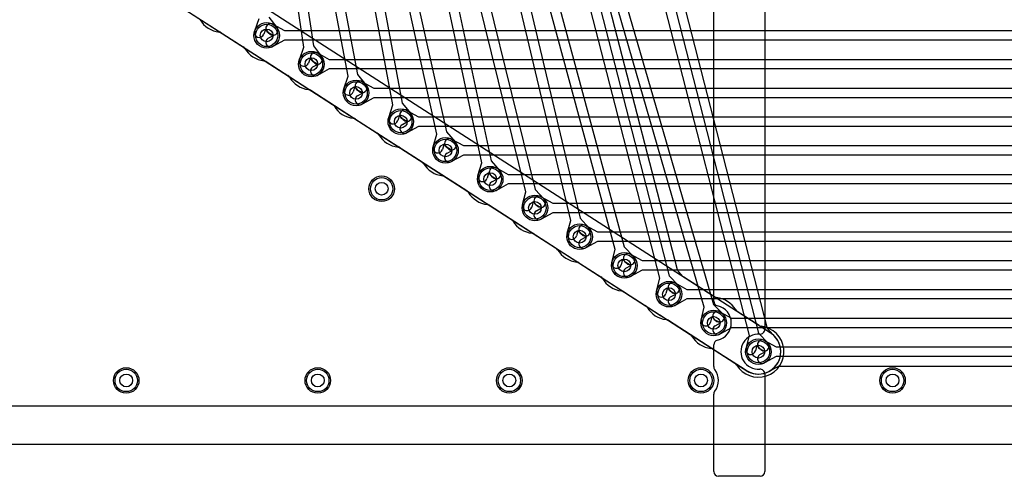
# Model space of a CAD drawing. Extents: x 0 to 47.5, y -0.5 to 20.
# Tile 2 of 8: x 8.3 to 23.8, y -0.5 to 6.6. Entities that reach past the tile are written whole.
import ezdxf

# ---------------------------------------------------------------- set-up
doc = ezdxf.new("R2010")
doc.units = 0
for name, color, linetype in [('Hole', 1, 'CONTINUOUS'), ('L1', 3, 'CONTINUOUS'), ('L2', 3, 'CONTINUOUS'), ('L3', 3, 'CONTINUOUS'), ('L4', 3, 'CONTINUOUS'), ('Outline', 7, 'CONTINUOUS'), ('Resist-A', 2, 'CONTINUOUS'), ('Resist-B', 2, 'CONTINUOUS'), ('Silk-A', 140, 'CONTINUOUS')]:
    doc.layers.add(name, color=color, linetype=linetype)

msp = doc.modelspace()

# ---------------------------------------------------------------- linework, layer by layer
at = {"layer": 'Hole'}
for centre in [(12.2, 6.4), (12.9, 5.95), (13.6, 5.5), (14.3, 5.05), (15, 4.6), (15.7, 4.15), (14, 4), (16.4, 3.7), (17.1, 3.25), (17.8, 2.8), (18.5, 2.35), (19.2, 1.9), (19.9, 1.45), (10, 1), (13, 1), (16, 1), (19, 1), (22, 1)]:
    msp.add_circle(centre, 0.1, dxfattribs=at)
at = {"layer": 'L1'}
for p, q in [((0.81071, 13.30555), (19.73173, 1.14204)), ((12.29617, 6.57536), (12.4792, 6.475)), ((12.304, 6.4), (12.22405, 6.44384)), ((12.22405, 6.35616), (12.304, 6.4)), ((12.4792, 6.325), (12.29617, 6.22464)), ((12.4792, 6.475), (37.3208, 6.475)), ((37.3208, 6.325), (12.4792, 6.325)), ((12.99617, 6.12536), (13.1792, 6.025)), ((13.1792, 6.025), (38.0208, 6.025)), ((13.004, 5.95), (12.92405, 5.99384)), ((12.92405, 5.90616), (13.004, 5.95)), ((13.1792, 5.875), (12.99617, 5.77464)), ((38.0208, 5.875), (13.1792, 5.875)), ((13.69617, 5.67536), (13.8792, 5.575)), ((13.8792, 5.575), (38.7208, 5.575)), ((13.704, 5.5), (13.62405, 5.54384)), ((13.62405, 5.45616), (13.704, 5.5)), ((13.8792, 5.425), (13.69617, 5.32464)), ((38.7208, 5.425), (13.8792, 5.425)), ((14.404, 5.05), (14.32405, 5.09384)), ((14.39617, 5.22536), (14.5792, 5.125)), ((14.5792, 5.125), (39.4208, 5.125)), ((14.32405, 5.00616), (14.404, 5.05)), ((14.5792, 4.975), (14.39617, 4.87464)), ((39.4208, 4.975), (14.5792, 4.975)), ((15.104, 4.6), (15.02405, 4.64384)), ((15.09617, 4.77536), (15.2792, 4.675)), ((15.2792, 4.675), (40.1208, 4.675)), ((15.02405, 4.55616), (15.104, 4.6)), ((15.2792, 4.525), (15.09617, 4.42464)), ((40.1208, 4.525), (15.2792, 4.525)), ((15.79617, 4.32536), (15.9792, 4.225)), ((15.804, 4.15), (15.72405, 4.19384)), ((15.9792, 4.225), (40.8208, 4.225)), ((15.72405, 4.10616), (15.804, 4.15)), ((15.9792, 4.075), (15.79617, 3.97464)), ((40.8208, 4.075), (15.9792, 4.075)), ((16.49617, 3.87536), (16.6792, 3.775)), ((16.504, 3.7), (16.42405, 3.74384)), ((16.6792, 3.775), (41.5208, 3.775)), ((16.42405, 3.65616), (16.504, 3.7)), ((16.6792, 3.625), (16.49617, 3.52464)), ((41.5208, 3.625), (16.6792, 3.625)), ((17.19617, 3.42536), (17.3792, 3.325)), ((17.204, 3.25), (17.12405, 3.29384)), ((17.12405, 3.20616), (17.204, 3.25)), ((17.3792, 3.325), (42.2208, 3.325)), ((17.3792, 3.175), (17.19617, 3.07464)), ((42.2208, 3.175), (17.3792, 3.175)), ((17.89617, 2.97536), (18.0792, 2.875)), ((17.904, 2.8), (17.82405, 2.84384)), ((17.82405, 2.75616), (17.904, 2.8)), ((18.0792, 2.875), (42.9208, 2.875)), ((18.0792, 2.725), (17.89617, 2.62464)), ((42.9208, 2.725), (18.0792, 2.725)), ((18.59617, 2.52536), (18.7792, 2.425)), ((18.604, 2.35), (18.52405, 2.39384)), ((18.52405, 2.30616), (18.604, 2.35)), ((18.7792, 2.425), (43.6208, 2.425)), ((18.7792, 2.275), (18.59617, 2.17464)), ((43.6208, 2.275), (18.7792, 2.275)), ((19.29617, 2.07536), (19.4792, 1.975)), ((19.304, 1.9), (19.22405, 1.94384)), ((19.22405, 1.85616), (19.304, 1.9)), ((19.4792, 1.975), (44.3208, 1.975)), ((19.4792, 1.825), (19.29617, 1.72464)), ((44.3208, 1.825), (19.4792, 1.825)), ((19.99617, 1.62536), (20.1792, 1.525)), ((20.004, 1.45), (19.92405, 1.49384)), ((19.92405, 1.40616), (20.004, 1.45)), ((20.1792, 1.525), (45.0208, 1.525)), ((20.1792, 1.375), (19.99617, 1.27464)), ((45.0208, 1.375), (20.1792, 1.375)), ((20.06831, 1.14308), (20.20068, 1.21566)), ((20.23685, 1.22496), (44.96315, 1.22496)), ((42.19571, 0.6), (4.80429, 0.6))]:
    msp.add_line(p, q, dxfattribs=at)
for centre in [(12.2, 6.4), (12.9, 5.95), (13.6, 5.5), (14.3, 5.05), (15, 4.6), (15.7, 4.15), (14, 4), (16.4, 3.7), (17.1, 3.25), (17.8, 2.8), (18.5, 2.35), (19.2, 1.9), (19.9, 1.45), (10, 1), (13, 1), (16, 1), (19, 1), (22, 1)]:
    msp.add_circle(centre, 0.2, dxfattribs=at)
for centre, radius, start, end in [((12.26011, 6.5096), 0.075, 61.261501, -118.737236), ((12.26011, 6.2904), 0.075, 118.738499, -61.262764), ((12.96011, 6.0596), 0.075, 61.261501, -118.737236), ((12.96011, 5.8404), 0.075, 118.738499, -61.262764), ((13.66011, 5.6096), 0.075, 61.261501, -118.737236), ((13.66011, 5.3904), 0.075, 118.738499, -61.262764), ((14.36011, 5.1596), 0.075, 61.261501, -118.737236), ((14.36011, 4.9404), 0.075, 118.738499, -61.262764), ((15.06011, 4.7096), 0.075, 61.261501, -118.737236), ((15.06011, 4.4904), 0.075, 118.738499, -61.262764), ((15.76011, 4.2596), 0.075, 61.261501, -118.737236), ((15.76011, 4.0404), 0.075, 118.738499, -61.262764), ((16.46011, 3.8096), 0.075, 61.261501, -118.737236), ((16.46011, 3.5904), 0.075, 118.738499, -61.262764), ((17.16011, 3.3596), 0.075, 61.261501, -118.737236), ((17.16011, 3.1404), 0.075, 118.738499, -61.262764), ((17.86011, 2.9096), 0.075, 61.261501, -118.737236), ((17.86011, 2.6904), 0.075, 118.738499, -61.262764), ((18.56011, 2.4596), 0.075, 61.261501, -118.737236), ((18.56011, 2.2404), 0.075, 118.738499, -61.262764), ((19.26011, 2.0096), 0.075, 61.261501, -118.737236), ((19.26011, 1.7904), 0.075, 118.738499, -61.262764), ((19.96011, 1.5596), 0.075, 61.261501, -118.737236), ((19.96011, 1.3404), 0.075, 118.738499, -61.262764), ((19.70745, 1.07111), 0.07497, 62.884669, 71.103447), ((19.9, 1.45), 0.35004, -116.90178, -61.917307), ((20.10084, 1.07544), 0.07497, 117.682726, 118.749522), ((19.96011, 1.3404), 0.22504, -61.928412, -61.573022), ((20.1038, 1.07704), 0.07497, 118.619609, 119.187479), ((19.96011, 1.3404), 0.22504, -61.383851, -61.261933), ((20.23684, 1.14999), 0.07497, 89.992358, 118.838585)]:
    msp.add_arc(centre, radius, start, end, dxfattribs=at)
at = {"layer": 'L2'}
for p, q in [((12.78371, 6.21468), (11.33833, 15.67961)), ((11.48661, 15.70226), (12.93199, 6.23733)), ((14.17533, 5.31084), (12.25174, 15.67945)), ((12.39922, 15.70681), (14.32281, 5.33821)), ((15.56838, 4.40741), (13.16301, 15.67966)), ((13.30971, 15.71096), (15.71508, 4.43871)), ((16.96255, 3.50433), (14.0726, 15.68005)), ((14.21853, 15.71469), (17.10849, 3.53898)), ((18.35758, 2.60159), (14.98083, 15.68058)), ((15.12606, 15.71809), (18.50282, 2.63909)), ((18.63369, 2.73241), (15.33571, 15.50625)), ((10.78916, 6.89083), (11.83227, 6.22026)), ((12.71213, 6.01859), (12.78371, 6.21468)), ((12.93199, 6.23733), (13.05884, 6.07153)), ((12.8843, 6.0528), (12.85303, 5.96715)), ((12.9397, 5.98039), (12.8843, 6.0528)), ((12.18916, 5.99083), (13.23227, 5.32026)), ((14.11003, 5.11256), (14.17533, 5.31084)), ((14.32281, 5.33821), (14.45488, 5.17653)), ((13.58916, 5.09083), (14.63227, 4.42026)), ((14.28103, 5.15225), (14.25251, 5.06564)), ((14.33872, 5.08163), (14.28103, 5.15225)), ((15.50843, 4.20744), (15.56838, 4.40741)), ((15.71508, 4.43871), (15.85144, 4.28064)), ((14.98916, 4.19083), (16.03227, 3.52026)), ((15.6783, 4.25171), (15.65211, 4.16436)), ((15.73786, 4.18266), (15.6783, 4.25171)), ((16.90717, 3.30307), (16.96255, 3.50433)), ((17.10849, 3.53898), (17.24842, 3.38406)), ((16.38916, 3.29083), (17.43227, 2.62026)), ((17.07598, 3.35119), (17.05179, 3.26327)), ((17.1371, 3.28352), (17.07598, 3.35119)), ((18.50282, 2.63909), (18.64576, 2.48694)), ((18.71857, 2.62855), (18.65195, 2.69948)), ((18.30616, 2.39928), (18.35758, 2.60159)), ((19.21077, 2.30916), (18.73437, 2.61541)), ((17.78916, 2.39083), (18.36837, 2.01848)), ((18.474, 2.4507), (18.45154, 2.36232)), ((18.53644, 2.38424), (18.474, 2.4507)), ((18.37067, 2.01706), (18.83176, 1.72065)), ((19.90975, 1.85982), (19.56775, 2.07968)), ((19.19004, 1.49033), (19.53223, 1.27033)), ((42.19571, 0.6), (4.80429, 0.6))]:
    msp.add_line(p, q, dxfattribs=at)
for centre in [(12.9, 5.95), (14.3, 5.05), (15.7, 4.15), (14, 4), (17.1, 3.25), (18.5, 2.35), (10, 1), (13, 1), (16, 1), (19, 1), (22, 1)]:
    msp.add_circle(centre, 0.2, dxfattribs=at)
for centre, radius, start, end in [((11.79173, 6.15719), 0.07498, 30.734423, 57.267988), ((12.20001, 6.4), 0.40005, -149.25829, -96.282779), ((12.78258, 5.99287), 0.075, 159.943791, -20.054183), ((12.99927, 6.02596), 0.075, -142.584648, 37.419332), ((12.14862, 5.92777), 0.07497, 57.263855, 84.173813), ((13.19173, 5.25719), 0.07498, 30.734423, 57.267988), ((13.60001, 5.5), 0.40005, -149.25829, -96.282779), ((13.54862, 5.02777), 0.07497, 57.263855, 84.173813), ((14.18127, 5.0891), 0.075, 161.772801, -18.228307), ((14.3968, 5.12908), 0.075, -140.751982, 39.244667), ((14.59173, 4.35719), 0.07498, 30.734423, 57.267988), ((15.00001, 4.6), 0.40005, -149.25829, -96.282779), ((14.94862, 4.12777), 0.07497, 57.263855, 84.173813), ((15.58027, 4.1859), 0.075, 163.309537, -16.689374), ((15.79465, 4.23165), 0.075, -139.217241, 40.782575), ((15.99173, 3.45719), 0.07498, 30.734423, 57.267988), ((16.40001, 3.7), 0.40005, -149.25829, -96.282779), ((16.34862, 3.22777), 0.07497, 57.263855, 84.173813), ((16.97948, 3.28317), 0.075, 164.612884, -15.3854), ((17.19276, 3.33379), 0.075, -137.912849, 42.089403), ((18.70628, 2.75115), 0.07497, -165.524454, -153.424695), ((18.70629, 2.75113), 0.07497, -153.441784, -136.453841), ((18.77396, 2.67908), 0.07498, -137.627099, -121.873345), ((17.39173, 2.55719), 0.07498, 30.734423, 57.267988), ((17.80001, 2.8), 0.40005, -149.25829, -96.282779), ((18.5911, 2.43559), 0.075, -136.788392, 43.211866), ((17.74862, 2.32777), 0.07497, 57.263855, 84.173813), ((18.37885, 2.3808), 0.075, 165.735864, -14.261787), ((19.25131, 2.37222), 0.07497, -122.736145, -96.195024), ((19.19999, 1.89999), 0.40004, 30.795744, 83.796304), ((18.33013, 1.954), 0.07497, 57.263855, 59.32985), ((19.60828, 2.14275), 0.07497, -149.590638, -122.725583), ((19.95123, 1.92227), 0.07497, -123.592565, -116.558216), ((19.95126, 1.92231), 0.07502, -116.565051, -96.175716), ((18.79172, 1.65727), 0.07497, 30.721285, 57.717554), ((19.90003, 1.44999), 0.40007, -149.171822, 83.80689), ((19.20004, 1.90002), 0.40006, -149.266143, -96.360436), ((19.14872, 1.42778), 0.07497, 56.551587, 84.642273), ((19.49169, 1.20727), 0.07497, 30.190422, 57.263855)]:
    msp.add_arc(centre, radius, start, end, dxfattribs=at)
at = {"layer": 'L3'}
for p, q in [((20.03426, 1.83219), (16.74936, 14.63364)), ((12.75823, 10.34555), (13.62171, 5.78829)), ((13.47433, 5.76037), (12.61085, 10.31763)), ((13.90695, 9.88979), (15.01294, 4.88883)), ((14.86648, 4.85643), (13.76049, 9.85739)), ((15.05621, 9.43498), (16.40565, 3.98905)), ((16.26005, 3.95297), (14.91061, 9.3989)), ((16.2058, 8.98094), (17.7995, 3.0891)), ((17.6547, 3.04994), (16.061, 8.94178)), ((19.05019, 2.14725), (17.21155, 8.48572)), ((17.35561, 8.5275), (19.19424, 2.18906)), ((19.75796, 1.70179), (18.11073, 8.12113)), ((18.25603, 8.15841), (19.90325, 1.73908)), ((12.01224, 6.46887), (12.08411, 6.66484)), ((12.23243, 6.68726), (12.35902, 6.52129)), ((12.18446, 6.50284), (12.15306, 6.41723)), ((12.23976, 6.43033), (12.18446, 6.50284)), ((11.48916, 6.44083), (12.53227, 5.77026)), ((13.40979, 5.56184), (13.47433, 5.76037)), ((13.62171, 5.78829), (13.7544, 5.62712)), ((13.58064, 5.60218), (13.55245, 5.51546)), ((13.6386, 5.53178), (13.58064, 5.60218)), ((12.88916, 5.54083), (13.93227, 4.87026)), ((14.808, 4.65603), (14.86648, 4.85643)), ((15.01294, 4.88883), (15.15047, 4.73176)), ((14.28916, 4.64083), (15.33227, 3.97026)), ((14.97754, 4.70154), (14.952, 4.61401)), ((15.03761, 4.63294), (14.97754, 4.70154)), ((16.20665, 3.75115), (16.26005, 3.95297)), ((16.40565, 3.98905), (16.54709, 3.83552)), ((15.68916, 3.74083), (16.73227, 3.07026)), ((16.37499, 3.80094), (16.35167, 3.71279)), ((16.43677, 3.73388), (16.37499, 3.80094)), ((17.7995, 3.0891), (17.94417, 2.93862)), ((17.60561, 2.84703), (17.6547, 3.04994)), ((17.08916, 2.84083), (18.13227, 2.17026)), ((17.77285, 2.90038), (17.75141, 2.81177)), ((17.83603, 2.83466), (17.77285, 2.90038)), ((19.19424, 2.18906), (19.34164, 2.0412)), ((19.00479, 1.9435), (19.05019, 2.14725)), ((18.48916, 1.94083), (19.68938, 1.16927)), ((19.17102, 1.99988), (19.15119, 1.91088)), ((19.2354, 1.9353), (19.17102, 1.99988)), ((19.70624, 1.49956), (19.75796, 1.70179)), ((19.90325, 1.73908), (20.04596, 1.58673)), ((20.15498, 1.68983), (20.05218, 1.79955)), ((19.87415, 1.55073), (19.85156, 1.4624)), ((19.93648, 1.48419), (19.87415, 1.55073)), ((42.19571, 0.6), (4.80429, 0.6))]:
    msp.add_line(p, q, dxfattribs=at)
for centre in [(12.2, 6.4), (13.6, 5.5), (15, 4.6), (14, 4), (16.4, 3.7), (17.8, 2.8), (19.2, 1.9), (19.9, 1.45), (10, 1), (13, 1), (16, 1), (19, 1), (22, 1)]:
    msp.add_circle(centre, 0.2, dxfattribs=at)
for centre, radius, start, end in [((11.50001, 6.85), 0.40005, -149.25829, -96.282779), ((12.29939, 6.47581), 0.075, -142.667113, 37.333365), ((11.44862, 6.37777), 0.07497, 57.263855, 84.173813), ((12.08265, 6.44305), 0.075, 159.861545, -20.140079), ((12.49173, 5.70719), 0.07498, 30.734423, 57.267988), ((12.90001, 5.95), 0.40005, -149.25829, -96.282779), ((12.84862, 5.47777), 0.07497, 57.263855, 84.173813), ((13.48112, 5.53865), 0.075, 161.990208, -18.008942), ((13.6965, 5.57945), 0.075, -140.534825, 39.464471), ((13.89173, 4.80719), 0.07498, 30.734423, 57.267988), ((14.30001, 5.05), 0.40005, -149.25829, -96.282779), ((14.24862, 4.57777), 0.07497, 57.263855, 84.173813), ((14.88, 4.63502), 0.075, 163.732462, -16.267845), ((15.09404, 4.68235), 0.075, -138.794672, 41.206495), ((15.29173, 3.90719), 0.07498, 30.734423, 57.267988), ((15.70001, 4.15), 0.40005, -149.25829, -96.282779), ((15.64862, 3.67777), 0.07497, 57.263855, 84.173813), ((16.27916, 3.73197), 0.075, 165.183728, -14.819548), ((16.49193, 3.7847), 0.075, -137.345016, 42.653417), ((16.69173, 3.00719), 0.07498, 30.734423, 57.267988), ((17.10001, 3.25), 0.40005, -149.25829, -96.282779), ((17.8901, 2.88664), 0.075, -136.129021, 43.873143), ((17.04862, 2.77777), 0.07497, 57.263855, 84.173813), ((17.67851, 2.8294), 0.075, 166.404727, -13.599163), ((18.09173, 2.10719), 0.07498, 30.734423, 57.267988), ((18.50001, 2.35), 0.40005, -149.25829, -96.282779), ((19.28852, 1.98825), 0.075, -135.091829, 44.911142), ((18.44862, 1.87777), 0.07497, 57.263855, 84.173813), ((19.07799, 1.92719), 0.075, 167.438874, -12.561521), ((20.10688, 1.85082), 0.07497, -165.611582, -136.853883), ((19.89997, 1.45003), 0.35004, -125.130673, 42.588374), ((19.99122, 1.53546), 0.075, -136.87478, 43.128209), ((20.21051, 1.7402), 0.07497, -137.789543, -136.432231), ((19.9912, 1.53548), 0.22505, 42.565342, 42.849986), ((20.21256, 1.73799), 0.07497, -137.881566, -137.053895), ((19.7789, 1.48098), 0.075, 165.656176, -14.345311), ((19.6554, 1.10244), 0.07497, 54.868353, 63.048745)]:
    msp.add_arc(centre, radius, start, end, dxfattribs=at)
at = {"layer": 'L4'}
for p, q in [((20.08617, 1.74644), (1.19207, 13.89267)), ((0.81071, 13.30555), (19.00566, 1.6088)), ((20.10181, 1.73638), (20.09165, 1.74291)), ((19.00566, 1.6088), (19.67624, 1.18005)), ((42.19571, 0.6), (4.80429, 0.6))]:
    msp.add_line(p, q, dxfattribs=at)
for centre in [(12.2, 6.4), (12.9, 5.95), (13.6, 5.5), (14.3, 5.05), (15, 4.6), (15.7, 4.15), (14, 4), (16.4, 3.7), (17.1, 3.25), (17.8, 2.8), (18.5, 2.35), (19.2, 1.9), (19.9, 1.45), (10, 1), (13, 1), (16, 1), (19, 1), (22, 1)]:
    msp.add_circle(centre, 0.2, dxfattribs=at)
for centre, radius, start, end in [((19.9, 1.45001), 0.35004, -128.25054, 53.665029), ((20.12746, 1.80902), 0.07497, -123.416647, -122.354546), ((19.9, 1.45), 0.35004, 57.039949, 57.642923), ((20.13218, 1.80598), 0.07497, -123.829958, -122.725583), ((20.15089, 1.79305), 0.07497, -130.894747, -125.46038), ((19.63688, 1.11624), 0.07497, 51.754351, 58.332419)]:
    msp.add_arc(centre, radius, start, end, dxfattribs=at)
at = {"layer": 'Outline'}
msp.add_line((42.625, 0), (4.375, 0), dxfattribs=at)
at = {"layer": 'Resist-A'}
for centre in [(12.2, 6.4), (12.9, 5.95), (13.6, 5.5), (14.3, 5.05), (15, 4.6), (15.7, 4.15), (14, 4), (16.4, 3.7), (17.1, 3.25), (17.8, 2.8), (18.5, 2.35), (19.2, 1.9), (19.9, 1.45), (10, 1), (13, 1), (16, 1), (19, 1), (22, 1)]:
    msp.add_circle(centre, 0.175, dxfattribs=at)
at = {"layer": 'Resist-B'}
for centre in [(12.2, 6.4), (12.9, 5.95), (13.6, 5.5), (14.3, 5.05), (15, 4.6), (15.7, 4.15), (14, 4), (16.4, 3.7), (17.1, 3.25), (17.8, 2.8), (18.5, 2.35), (19.2, 1.9), (19.9, 1.45), (10, 1), (13, 1), (16, 1), (19, 1), (22, 1)]:
    msp.add_circle(centre, 0.175, dxfattribs=at)
at = {"layer": 'Silk-A'}
for p, q in [((19.2, 2.24187), (19.2, 14.425)), ((20, 14.425), (20, 1.79911)), ((19.2, 1.21651), (19.2, 1.55813)), ((20, 1.10089), (20, -0.425)), ((19.2, -0.425), (19.2, 0.78349)), ((19.925, -0.5), (19.275, -0.5))]:
    msp.add_line(p, q, dxfattribs=at)
for centre, radius, start, end in [((19.275, 2.24187), 0.075, 180, -102.372203), ((19.2, 1.9), 0.275, -77.625993, 77.625993), ((19.9, 1.45), 0.275, 85.904586, -85.904586), ((19.925, 1.79911), 0.075, -94.098135, 0), ((19.275, 1.55813), 0.075, 102.372203, 180), ((19.275, 1.21651), 0.075, 180, -141.783994), ((19, 1), 0.275, -38.213046, 38.213046), ((19.925, 1.10089), 0.075, 0, 94.098135), ((19.275, 0.78349), 0.075, 141.783994, 180), ((19.275, -0.425), 0.075, 180, -90), ((19.925, -0.425), 0.075, -90, 0)]:
    msp.add_arc(centre, radius, start, end, dxfattribs=at)

doc.saveas('drawing.dxf')
